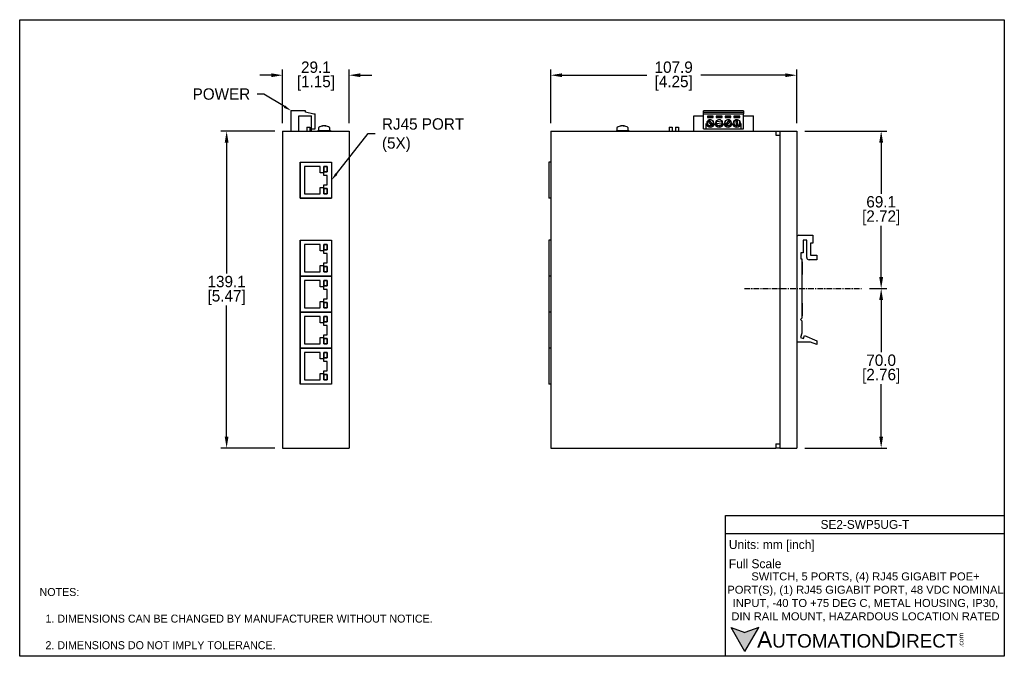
# Model space of a CAD drawing. Header units: inches. Extents: x 0 to 432, y 0 to 279.
import ezdxf
from ezdxf import colors
from ezdxf.entities.mleader import LeaderData, LeaderLine
from ezdxf.math import Vec2, Vec3

# ---------------------------------------------------------------- set-up
doc = ezdxf.new("R2010")
doc.units = ezdxf.units.IN
doc.header["$LTSCALE"] = 10
doc.header["$MEASUREMENT"] = 0
doc.linetypes.add('CENTER', pattern=[0.4, 0.25, -0.05, 0.05, -0.05])
for name, color, linetype in [('CENTER', 40, 'CENTER'), ('DIMENSIONS', 140, 'Continuous'), ('TEXT', 140, 'Continuous')]:
    doc.layers.add(name, color=color, linetype=linetype)
doc.styles.add('型式1', font='txt')
doc.dimstyles.get("Standard").update_dxf_attribs({"dimtxt": 5, "dimasz": 5, "dimexe": 2.5, "dimexo": 3.5, "dimgap": 1, "dimtad": 0, "dimtih": 1, "dimtoh": 1, "dimdec": 1, "dimzin": 0, "dimdsep": 46, "dimtxsty": 'Standard', "dimcen": 0, "dimadec": 0, "dimazin": 0, "dimtfac": 1, "dimtdec": 1, "dimtofl": 0, "dimtmove": 0, "dimatfit": 3, "dimfxl": 1, "dimtolj": 1, "dimtzin": 0, "dimarcsym": 0})

# ---------------------------------------------------------------- blocks, each defined once
blk = doc.blocks.new('*D13')
at = {"layer": 'DEFPOINTS', "color": 0, "transparency": 16777216}
for p in [(369.14, 161.41), (377.8, 161.41), (340.76, 91.42)]:
    blk.add_point(p, dxfattribs=at)
at = {"layer": 'DIMENSIONS', "color": 0, "lineweight": -2, "transparency": 16777216}
for p, q in [((372.64, 161.41), (380.3, 161.41)), ((377.8, 156.41), (377.8, 133.42)), ((377.8, 96.42), (377.8, 119.42)), ((344.26, 91.42), (380.3, 91.42))]:
    blk.add_line(p, q, dxfattribs=at)
at = {"layer": 'DIMENSIONS', "color": 0, "transparency": 16777216}
for points in [[(376.96, 156.41), (378.63, 156.41), (377.8, 161.41)], [(376.96, 96.42), (378.63, 96.42), (377.8, 91.42)]]:
    blk.add_solid(points, dxfattribs=at)
at = {"layer": 'DIMENSIONS', "color": 0, "transparency": 16777216, "char_height": 5, "attachment_point": 5}
for s, insert in [('\\A1;70.0', (377.8, 129.92)), ('\\A1;[2.76]', (377.8, 122.92))]:
    blk.add_mtext(s, dxfattribs=dict(at, insert=insert))
blk = doc.blocks.new('*D14')
at = {"layer": 'DEFPOINTS', "color": 0, "transparency": 16777216}
for p in [(340.76, 230.49), (377.8, 230.49), (369.14, 161.41)]:
    blk.add_point(p, dxfattribs=at)
at = {"layer": 'DIMENSIONS', "color": 0, "lineweight": -2, "transparency": 16777216}
for p, q in [((344.26, 230.49), (380.3, 230.49)), ((377.8, 225.49), (377.8, 202.95)), ((377.8, 166.41), (377.8, 188.95)), ((372.64, 161.41), (380.3, 161.41))]:
    blk.add_line(p, q, dxfattribs=at)
at = {"layer": 'DIMENSIONS', "color": 0, "transparency": 16777216}
for points in [[(376.96, 225.49), (378.63, 225.49), (377.8, 230.49)], [(376.96, 166.41), (378.63, 166.41), (377.8, 161.41)]]:
    blk.add_solid(points, dxfattribs=at)
at = {"layer": 'DIMENSIONS', "color": 0, "transparency": 16777216, "char_height": 5, "attachment_point": 5}
for s, insert in [('\\A1;69.1', (377.8, 199.45)), ('\\A1;[2.72]', (377.8, 192.45))]:
    blk.add_mtext(s, dxfattribs=dict(at, insert=insert))
blk = doc.blocks.new('*D15')
at = {"layer": 'DEFPOINTS', "color": 0, "transparency": 16777216}
for p in [(232.86, 255.02), (232.86, 230.49), (340.76, 230.49)]:
    blk.add_point(p, dxfattribs=at)
at = {"layer": 'DIMENSIONS', "color": 0, "lineweight": -2, "transparency": 16777216}
for p, q in [((232.86, 233.99), (232.86, 257.52)), ((237.86, 255.02), (274.98, 255.02)), ((335.76, 255.02), (298.65, 255.02)), ((340.76, 233.99), (340.76, 257.52))]:
    blk.add_line(p, q, dxfattribs=at)
at = {"layer": 'DIMENSIONS', "color": 0, "transparency": 16777216}
for points in [[(237.86, 255.86), (237.86, 254.19), (232.86, 255.02)], [(335.76, 255.86), (335.76, 254.19), (340.76, 255.02)]]:
    blk.add_solid(points, dxfattribs=at)
at = {"layer": 'DIMENSIONS', "color": 0, "transparency": 16777216, "char_height": 5, "attachment_point": 5}
for s, insert in [('\\A1;107.9', (286.81, 258.52)), ('\\A1;[4.25]', (286.81, 251.52))]:
    blk.add_mtext(s, dxfattribs=dict(at, insert=insert))
blk = doc.blocks.new('*D16')
at = {"layer": 'DEFPOINTS', "color": 0, "transparency": 16777216}
for p in [(115.32, 255.02), (115.32, 230.49), (144.46, 230.49)]:
    blk.add_point(p, dxfattribs=at)
at = {"layer": 'DIMENSIONS', "color": 0, "lineweight": -2, "transparency": 16777216}
for p, q in [((110.32, 255.02), (105.32, 255.02)), ((115.32, 233.99), (115.32, 257.52)), ((144.46, 233.99), (144.46, 257.52)), ((149.46, 255.02), (154.46, 255.02))]:
    blk.add_line(p, q, dxfattribs=at)
at = {"layer": 'DIMENSIONS', "color": 0, "transparency": 16777216}
for points in [[(110.32, 255.86), (110.32, 254.19), (115.32, 255.02)], [(149.46, 255.86), (149.46, 254.19), (144.46, 255.02)]]:
    blk.add_solid(points, dxfattribs=at)
at = {"layer": 'DIMENSIONS', "color": 0, "transparency": 16777216, "char_height": 5, "attachment_point": 5}
for s, insert in [('\\A1;29.1', (129.89, 258.52)), ('\\A1;[1.15]', (129.89, 251.52))]:
    blk.add_mtext(s, dxfattribs=dict(at, insert=insert))
blk = doc.blocks.new('*D17')
at = {"layer": 'DEFPOINTS', "color": 0, "transparency": 16777216}
for p in [(115.32, 230.49), (90.75, 91.42), (115.32, 91.42)]:
    blk.add_point(p, dxfattribs=at)
at = {"layer": 'DIMENSIONS', "color": 0, "lineweight": -2, "transparency": 16777216}
for p, q in [((111.82, 230.49), (88.25, 230.49)), ((90.75, 225.49), (90.75, 167.95)), ((90.75, 96.42), (90.75, 153.95)), ((111.82, 91.42), (88.25, 91.42))]:
    blk.add_line(p, q, dxfattribs=at)
at = {"layer": 'DIMENSIONS', "color": 0, "transparency": 16777216}
for points in [[(89.92, 225.49), (91.58, 225.49), (90.75, 230.49)], [(89.92, 96.42), (91.58, 96.42), (90.75, 91.42)]]:
    blk.add_solid(points, dxfattribs=at)
at = {"layer": 'DIMENSIONS', "color": 0, "transparency": 16777216, "char_height": 5, "attachment_point": 5}
for s, insert in [('\\A1;139.1', (90.75, 164.45)), ('\\A1;[5.47]', (90.75, 157.45))]:
    blk.add_mtext(s, dxfattribs=dict(at, insert=insert))

msp = doc.modelspace()

# ---------------------------------------------------------------- hatches: boundary and pattern name
at = {"layer": 'TEXT'}
msp.add_hatch(color=256, dxfattribs=at).paths.add_polyline_path([(318.04, 2.09), (324.11, 12.59), (318.04, 10.39), (311.98, 12.59)])

# ---------------------------------------------------------------- linework, layer by layer
for p, q in [((119.12, 230.49), (119.12, 239.4)), ((125.29, 239.4), (119.12, 239.4)), ((125.29, 238.74), (125.29, 239.4)), ((128.99, 237.86), (125.29, 238.74)), ((128.99, 238.14), (128.99, 237.86)), ((128.99, 238.14), (129.55, 238.14)), ((129.55, 231.5), (129.55, 238.14)), ((317.42, 239.4), (299.94, 239.4)), ((299.94, 238.74), (299.94, 239.4)), ((299.94, 238.74), (317.42, 238.74)), ((299.94, 238.14), (299.94, 238.74)), ((299.94, 231.5), (299.94, 238.14)), ((299.94, 238.14), (317.42, 238.14)), ((317.42, 239.4), (317.42, 238.74)), ((317.42, 238.74), (317.42, 238.14)), ((317.42, 231.5), (317.42, 238.14)), ((122.43, 230.49), (122.43, 237.22)), ((122.43, 237.22), (128.02, 237.22)), ((128.02, 230.49), (128.02, 237.22)), ((295.6, 230.49), (295.6, 237.22)), ((295.6, 237.22), (299.94, 237.22)), ((300.91, 233.86), (300.91, 231.5)), ((301.58, 237.12), (301.58, 236.49)), ((304.12, 237.12), (301.58, 237.12)), ((301.58, 236.49), (304.12, 236.49)), ((304.12, 236.49), (301.58, 236.49)), ((301.73, 234.91), (303.39, 232.94)), ((303.98, 233.43), (302.32, 235.4)), ((304.12, 236.49), (304.12, 237.12)), ((305.42, 233.93), (307.98, 233.66)), ((305.47, 237.12), (305.47, 236.49)), ((308.01, 237.12), (305.47, 237.12)), ((305.47, 236.49), (308.01, 236.49)), ((308.01, 236.49), (305.47, 236.49)), ((308.06, 234.41), (305.5, 234.68)), ((308.01, 236.49), (308.01, 237.12)), ((311.9, 237.12), (309.36, 237.12)), ((309.36, 237.12), (309.36, 236.49)), ((309.36, 236.49), (311.9, 236.49)), ((311.9, 236.49), (309.36, 236.49)), ((311.19, 235.39), (309.49, 233.44)), ((310.07, 232.95), (311.76, 234.89)), ((311.9, 236.49), (311.9, 237.12)), ((313.24, 237.12), (313.24, 236.49)), ((315.78, 237.12), (313.24, 237.12)), ((313.24, 236.49), (315.78, 236.49)), ((315.78, 236.49), (313.24, 236.49)), ((314.02, 235.42), (314.25, 232.85)), ((315.01, 232.92), (314.78, 235.49)), ((315.78, 236.49), (315.78, 237.12)), ((316.46, 231.5), (316.46, 233.86)), ((317.42, 237.22), (321.76, 237.22)), ((321.76, 230.49), (321.76, 237.22)), ((115.32, 230.49), (115.32, 91.42)), ((115.32, 230.49), (116.85, 230.49)), ((116.85, 230.49), (142.93, 230.49)), ((125.91, 232.26), (125.91, 230.49)), ((125.91, 232.26), (127.26, 232.26)), ((127.26, 232.26), (127.26, 230.49)), ((128.02, 231.5), (129.55, 231.5)), ((130.81, 230.74), (130.81, 230.49)), ((130.81, 230.74), (130.82, 230.74)), ((130.82, 230.74), (130.82, 230.49)), ((130.82, 230.74), (131.05, 230.74)), ((131.03, 231.81), (131.03, 230.74)), ((131.05, 230.74), (131.05, 230.49)), ((131.05, 230.74), (131.32, 230.74)), ((131.32, 230.74), (131.32, 230.49)), ((131.32, 230.74), (131.51, 230.74)), ((131.49, 230.74), (131.95, 230.74)), ((131.9, 230.74), (131.9, 230.49)), ((131.95, 230.74), (131.95, 230.49)), ((131.95, 230.74), (132.41, 230.74)), ((132.41, 230.74), (132.41, 230.49)), ((132.41, 230.74), (132.52, 230.74)), ((132.52, 230.74), (133.27, 230.74)), ((132.74, 230.74), (132.74, 230.49)), ((133.05, 232.81), (133.06, 232.72)), ((133.27, 230.74), (133.27, 230.49)), ((133.27, 230.74), (133.8, 230.74)), ((133.57, 232.79), (133.57, 232.81)), ((133.8, 230.74), (134.55, 230.74)), ((133.8, 230.74), (133.8, 230.49)), ((134.02, 232.81), (134, 232.67)), ((134.33, 230.74), (134.33, 230.49)), ((134.55, 230.74), (134.66, 230.74)), ((134.66, 230.74), (134.66, 230.49)), ((134.66, 230.74), (135.12, 230.74)), ((135.12, 230.74), (135.58, 230.74)), ((135.12, 230.74), (135.12, 230.49)), ((135.17, 230.74), (135.17, 230.49)), ((135.55, 230.74), (135.75, 230.74)), ((135.75, 230.74), (135.75, 230.49)), ((135.75, 230.74), (136.02, 230.74)), ((136.02, 230.74), (136.02, 230.49)), ((136.02, 230.74), (136.25, 230.74)), ((136.03, 230.74), (136.03, 231.81)), ((136.25, 230.74), (136.25, 230.49)), ((136.25, 230.74), (136.26, 230.74)), ((136.26, 230.49), (136.26, 230.74)), ((142.93, 230.49), (144.46, 230.49)), ((144.46, 230.49), (144.46, 91.42)), ((232.86, 230.49), (232.86, 91.42)), ((232.86, 230.49), (234.39, 230.49)), ((234.39, 230.49), (331.64, 230.49)), ((261.66, 230.74), (261.66, 230.49)), ((261.66, 230.74), (261.67, 230.74)), ((261.67, 230.74), (261.67, 230.49)), ((261.67, 230.74), (261.9, 230.74)), ((261.89, 231.81), (261.89, 230.74)), ((261.9, 230.74), (261.9, 230.49)), ((261.9, 230.74), (262.17, 230.74)), ((262.17, 230.74), (262.17, 230.49)), ((262.17, 230.74), (262.37, 230.74)), ((262.34, 230.74), (262.8, 230.74)), ((262.75, 230.74), (262.75, 230.49)), ((262.8, 230.74), (262.8, 230.49)), ((262.8, 230.74), (263.26, 230.74)), ((263.26, 230.74), (263.26, 230.49)), ((263.26, 230.74), (263.37, 230.74)), ((263.37, 230.74), (264.12, 230.74)), ((263.59, 230.74), (263.59, 230.49)), ((263.91, 232.72), (263.9, 232.81)), ((264.12, 230.74), (264.12, 230.49)), ((264.12, 230.74), (264.65, 230.74)), ((264.43, 232.81), (264.43, 232.79)), ((264.65, 230.74), (265.4, 230.74)), ((264.65, 230.74), (264.65, 230.49)), ((264.85, 232.67), (264.87, 232.81)), ((265.18, 230.74), (265.18, 230.49)), ((265.4, 230.74), (265.51, 230.74)), ((265.51, 230.74), (265.51, 230.49)), ((265.51, 230.74), (265.97, 230.74)), ((265.97, 230.74), (265.97, 230.49)), ((266, 230.74), (266.43, 230.74)), ((266.02, 230.74), (266.02, 230.49)), ((266.41, 230.74), (266.6, 230.74)), ((266.6, 230.74), (266.6, 230.49)), ((266.6, 230.74), (266.87, 230.74)), ((266.87, 230.74), (266.87, 230.49)), ((266.87, 230.74), (267.1, 230.74)), ((266.89, 230.74), (266.89, 231.81)), ((267.1, 230.74), (267.1, 230.49)), ((267.1, 230.74), (267.11, 230.74)), ((267.11, 230.49), (267.11, 230.74)), ((284.77, 232.26), (284.77, 230.49)), ((284.77, 232.26), (286.09, 232.26)), ((286.09, 232.26), (286.09, 230.49)), ((287.61, 232.26), (287.61, 230.49)), ((287.61, 232.26), (288.94, 232.26)), ((288.94, 232.26), (288.94, 230.49)), ((299.94, 231.5), (300.91, 231.5)), ((300.91, 231.5), (316.46, 231.5)), ((316.46, 231.5), (317.42, 231.5)), ((331.64, 230.49), (331.64, 228.71)), ((331.64, 230.49), (333.4, 230.49)), ((333.4, 230.49), (333.4, 91.42)), ((333.4, 230.49), (339.24, 230.49)), ((339.24, 230.49), (340.76, 230.49)), ((340.76, 230.49), (340.76, 91.42)), ((331.64, 228.71), (332.72, 228.71)), ((332.72, 228.71), (333.14, 228.71)), ((333.14, 228.71), (333.4, 228.71)), ((123.07, 216.82), (122.99, 216.82)), ((122.99, 216.82), (122.99, 201.07)), ((123.07, 201.09), (123.07, 216.82)), ((123.07, 216.82), (136.71, 216.82)), ((136.71, 216.82), (136.71, 201.09)), ((232.86, 216.82), (232, 216.82)), ((232, 216.82), (232, 201.09)), ((131.79, 214.99), (124.94, 214.99)), ((124.94, 214.99), (124.94, 202.92)), ((131.79, 212.15), (131.79, 214.99)), ((133.32, 212.15), (131.79, 212.15)), ((134.84, 214.99), (133.32, 214.99)), ((133.32, 214.99), (133.32, 212.57)), ((133.32, 212.57), (134.84, 212.57)), ((133.32, 211), (133.32, 212.15)), ((133.34, 214.96), (134.82, 214.96)), ((133.34, 214.96), (133.55, 214.76)), ((133.34, 212.6), (133.34, 214.96)), ((133.55, 212.8), (133.34, 212.6)), ((134.82, 212.6), (133.34, 212.6)), ((134.82, 214.96), (134.61, 214.76)), ((134.61, 212.8), (134.82, 212.6)), ((134.82, 214.96), (134.82, 212.6)), ((134.84, 212.57), (134.84, 214.99)), ((134.84, 211), (133.32, 211)), ((134.84, 206.91), (134.84, 211)), ((131.79, 202.92), (131.79, 205.75)), ((131.79, 205.75), (133.32, 205.75)), ((133.32, 205.75), (133.32, 206.91)), ((133.32, 206.91), (134.84, 206.91)), ((134.84, 205.33), (133.32, 205.33)), ((133.32, 205.33), (133.32, 202.92)), ((133.34, 205.31), (134.82, 205.31)), ((133.34, 205.31), (133.55, 205.11)), ((133.34, 202.95), (133.34, 205.31)), ((133.55, 203.15), (133.34, 202.95)), ((134.82, 202.95), (133.34, 202.95)), ((134.82, 205.31), (134.61, 205.11)), ((134.61, 203.15), (134.82, 202.95)), ((134.82, 205.31), (134.82, 202.95)), ((134.84, 202.92), (134.84, 205.33)), ((122.99, 201.07), (136.71, 201.07)), ((136.71, 201.09), (123.07, 201.09)), ((124.94, 202.92), (131.79, 202.92)), ((133.32, 202.92), (134.84, 202.92)), ((136.71, 201.07), (136.71, 201.09)), ((232.86, 201.09), (232, 201.09)), ((123.07, 182.48), (122.99, 182.48)), ((122.99, 182.48), (122.99, 119.49)), ((123.07, 182.62), (136.71, 182.62)), ((123.07, 166.88), (123.07, 182.62)), ((136.71, 182.62), (136.71, 166.88)), ((232, 182.62), (232, 166.88)), ((232.86, 182.62), (232, 182.62)), ((341.76, 184.82), (347.76, 184.82)), ((345.18, 182.62), (343.56, 182.62)), ((343.56, 182.62), (343.56, 177.12)), ((345.18, 175.02), (345.18, 182.62)), ((347.76, 184.82), (347.76, 181.32)), ((131.79, 180.79), (124.94, 180.79)), ((124.94, 180.79), (124.94, 168.72)), ((131.79, 177.95), (131.79, 180.79)), ((133.32, 177.95), (131.79, 177.95)), ((134.84, 180.79), (133.32, 180.79)), ((133.32, 180.79), (133.32, 178.37)), ((133.32, 178.37), (134.84, 178.37)), ((133.32, 176.8), (133.32, 177.95)), ((133.52, 180.58), (133.34, 180.76)), ((133.34, 180.76), (134.82, 180.76)), ((133.34, 178.4), (133.34, 180.76)), ((133.34, 178.4), (133.52, 178.58)), ((134.82, 178.4), (133.34, 178.4)), ((134.64, 180.58), (134.82, 180.76)), ((134.82, 178.4), (134.64, 178.58)), ((134.82, 180.76), (134.82, 178.4)), ((134.84, 178.37), (134.84, 180.79)), ((343.56, 177.12), (342.56, 177.12)), ((342.56, 177.12), (342.56, 174.42)), ((347.76, 181.32), (346.76, 181.32)), ((346.76, 181.32), (346.76, 176.02)), ((134.84, 176.8), (133.32, 176.8)), ((134.84, 172.71), (134.84, 176.8)), ((342.56, 174.42), (343.06, 174.42)), ((343.06, 174.42), (343.06, 148.4)), ((343.11, 173.08), (343.06, 173.08)), ((343.11, 173.08), (343.11, 168.52)), ((349.56, 174.02), (346.18, 174.02)), ((346.76, 176.02), (349.56, 176.02)), ((349.56, 176.02), (349.56, 174.02)), ((124.94, 168.72), (131.79, 168.72)), ((131.79, 168.72), (131.79, 171.55)), ((131.79, 171.55), (133.32, 171.55)), ((133.32, 171.55), (133.32, 172.71)), ((133.32, 172.71), (134.84, 172.71)), ((134.84, 171.13), (133.32, 171.13)), ((133.32, 171.13), (133.32, 168.72)), ((133.32, 168.72), (134.84, 168.72)), ((133.34, 171.11), (134.82, 171.11)), ((133.34, 171.11), (133.52, 170.93)), ((133.34, 168.75), (133.34, 171.11)), ((133.34, 168.75), (133.52, 168.92)), ((134.82, 168.75), (133.34, 168.75)), ((134.64, 170.93), (134.82, 171.11)), ((134.64, 168.92), (134.82, 168.75)), ((134.82, 171.11), (134.82, 168.75)), ((134.84, 168.72), (134.84, 171.13)), ((343.11, 168.52), (343.11, 167.58)), ((136.71, 166.88), (123.07, 166.88)), ((123.07, 166.82), (136.71, 166.82)), ((123.07, 151.09), (123.07, 166.82)), ((131.79, 164.99), (124.94, 164.99)), ((124.94, 164.99), (124.94, 152.92)), ((131.79, 162.15), (131.79, 164.99)), ((134.84, 164.99), (133.32, 164.99)), ((133.32, 164.99), (133.32, 162.57)), ((133.52, 164.78), (133.34, 164.96)), ((133.34, 164.96), (134.82, 164.96)), ((133.34, 162.6), (133.34, 164.96)), ((134.64, 164.78), (134.82, 164.96)), ((134.82, 164.96), (134.82, 162.6)), ((134.84, 162.57), (134.84, 164.99)), ((136.71, 166.82), (136.71, 166.88)), ((136.71, 166.82), (136.71, 151.09)), ((232.86, 166.88), (232, 166.88)), ((232, 166.82), (232, 151.09)), ((232.86, 166.82), (232, 166.82)), ((343.06, 167.58), (343.11, 167.58)), ((133.32, 162.15), (131.79, 162.15)), ((133.32, 162.57), (134.84, 162.57)), ((133.32, 161), (133.32, 162.15)), ((134.84, 161), (133.32, 161)), ((133.34, 162.6), (133.52, 162.78)), ((134.82, 162.6), (133.34, 162.6)), ((134.82, 162.6), (134.64, 162.78)), ((134.84, 156.91), (134.84, 161)), ((131.79, 152.92), (131.79, 155.75)), ((131.79, 155.75), (133.32, 155.75)), ((133.32, 155.75), (133.32, 156.91)), ((133.32, 156.91), (134.84, 156.91)), ((124.94, 152.92), (131.79, 152.92)), ((134.84, 155.33), (133.32, 155.33)), ((133.32, 155.33), (133.32, 152.92)), ((133.32, 152.92), (134.84, 152.92)), ((133.34, 155.31), (134.82, 155.31)), ((133.34, 155.31), (133.52, 155.13)), ((133.34, 152.95), (133.34, 155.31)), ((133.34, 152.95), (133.52, 153.12)), ((134.82, 152.95), (133.34, 152.95)), ((134.64, 155.13), (134.82, 155.31)), ((134.64, 153.12), (134.82, 152.95)), ((134.82, 155.31), (134.82, 152.95)), ((134.84, 152.92), (134.84, 155.33)), ((343.11, 154.92), (343.06, 154.92)), ((343.11, 154.92), (343.11, 149.42)), ((136.71, 151.09), (123.07, 151.09)), ((123.07, 151.02), (136.71, 151.02)), ((123.07, 135.29), (123.07, 151.02)), ((131.79, 149.19), (124.94, 149.19)), ((124.94, 149.19), (124.94, 137.12)), ((128.93, 151.02), (128.86, 151.09)), ((130.92, 151.09), (130.85, 151.02)), ((131.79, 146.36), (131.79, 149.19)), ((134.84, 149.19), (133.32, 149.19)), ((133.32, 149.19), (133.32, 146.77)), ((133.52, 148.98), (133.34, 149.16)), ((133.34, 149.16), (134.82, 149.16)), ((133.34, 146.8), (133.34, 149.16)), ((133.34, 146.8), (133.52, 146.98)), ((134.64, 148.98), (134.82, 149.16)), ((134.82, 146.8), (134.64, 146.98)), ((134.82, 149.16), (134.82, 146.8)), ((134.84, 146.77), (134.84, 149.19)), ((136.71, 151.02), (136.71, 151.09)), ((136.71, 151.02), (136.71, 135.29)), ((232.86, 151.09), (232, 151.09)), ((232, 151.02), (232, 135.29)), ((232.86, 151.02), (232, 151.02)), ((343.06, 148.4), (342.46, 147.81)), ((342.46, 147.81), (343.06, 147.21)), ((343.06, 149.42), (343.11, 149.42)), ((343.06, 147.21), (343.06, 141.8)), ((133.32, 146.36), (131.79, 146.36)), ((133.32, 146.77), (134.84, 146.77)), ((133.32, 145.2), (133.32, 146.36)), ((134.84, 145.2), (133.32, 145.2)), ((134.82, 146.8), (133.34, 146.8)), ((134.84, 141.11), (134.84, 145.2)), ((131.79, 137.12), (131.79, 139.95)), ((131.79, 139.95), (133.32, 139.95)), ((133.32, 139.95), (133.32, 141.11)), ((133.32, 141.11), (134.84, 141.11)), ((134.84, 139.54), (133.32, 139.54)), ((133.32, 139.54), (133.32, 137.12)), ((133.34, 139.51), (134.82, 139.51)), ((133.34, 139.51), (133.52, 139.33)), ((133.34, 137.15), (133.34, 139.51)), ((134.64, 139.33), (134.82, 139.51)), ((134.82, 139.51), (134.82, 137.15)), ((134.84, 137.12), (134.84, 139.54)), ((343.06, 141.8), (342.37, 139.89)), ((342.37, 139.89), (343.69, 139.41)), ((343.69, 139.41), (344.17, 140.76)), ((344.17, 140.76), (349.56, 138.52)), ((349.56, 138.52), (349.56, 136.82)), ((136.71, 135.29), (123.07, 135.29)), ((123.07, 135.22), (136.71, 135.22)), ((123.07, 119.49), (123.07, 135.22)), ((124.94, 137.12), (131.79, 137.12)), ((133.32, 137.12), (134.84, 137.12)), ((133.34, 137.15), (133.52, 137.33)), ((134.82, 137.15), (133.34, 137.15)), ((134.64, 137.33), (134.82, 137.15)), ((136.71, 135.22), (136.71, 135.29)), ((136.71, 135.22), (136.71, 119.49)), ((232.86, 135.29), (232, 135.29)), ((232.86, 135.22), (232, 135.22)), ((232, 135.22), (232, 119.49)), ((346.76, 137.82), (340.76, 137.82)), ((349.56, 136.82), (346.76, 137.82)), ((131.79, 133.39), (124.94, 133.39)), ((124.94, 133.39), (124.94, 121.32)), ((131.79, 130.56), (131.79, 133.39)), ((133.32, 130.56), (131.79, 130.56)), ((134.84, 133.39), (133.32, 133.39)), ((133.32, 133.39), (133.32, 130.98)), ((133.32, 130.98), (134.84, 130.98)), ((133.32, 129.4), (133.32, 130.56)), ((133.52, 133.19), (133.34, 133.36)), ((133.34, 133.36), (134.82, 133.36)), ((133.34, 131), (133.34, 133.36)), ((133.34, 131), (133.52, 131.18)), ((134.82, 131), (133.34, 131)), ((134.64, 133.19), (134.82, 133.36)), ((134.82, 131), (134.64, 131.18)), ((134.82, 133.36), (134.82, 131)), ((134.84, 130.98), (134.84, 133.39)), ((134.84, 129.4), (133.32, 129.4)), ((133.32, 124.16), (133.32, 125.31)), ((133.32, 125.31), (134.84, 125.31)), ((134.84, 125.31), (134.84, 129.4)), ((124.94, 121.32), (131.79, 121.32)), ((131.79, 121.32), (131.79, 124.16)), ((131.79, 124.16), (133.32, 124.16)), ((134.84, 123.74), (133.32, 123.74)), ((133.32, 123.74), (133.32, 121.32)), ((133.32, 121.32), (134.84, 121.32)), ((133.34, 123.71), (134.82, 123.71)), ((133.34, 123.71), (133.52, 123.53)), ((133.34, 121.35), (133.34, 123.71)), ((133.34, 121.35), (133.52, 121.53)), ((134.82, 121.35), (133.34, 121.35)), ((134.64, 123.53), (134.82, 123.71)), ((134.64, 121.53), (134.82, 121.35)), ((134.82, 123.71), (134.82, 121.35)), ((134.84, 121.32), (134.84, 123.74)), ((122.99, 119.49), (123.07, 119.49)), ((136.71, 119.49), (123.07, 119.49)), ((232.86, 119.49), (232, 119.49)), ((115.32, 91.42), (116.85, 91.42)), ((116.85, 91.42), (142.93, 91.42)), ((142.93, 91.42), (144.46, 91.42)), ((232.86, 91.42), (234.39, 91.42)), ((234.39, 91.42), (331.64, 91.42)), ((331.64, 93.2), (332.72, 93.2)), ((331.64, 93.2), (331.64, 91.42)), ((333.4, 91.42), (331.64, 91.42)), ((332.72, 93.2), (333.14, 93.2)), ((333.14, 93.2), (333.4, 93.2)), ((333.4, 91.42), (339.24, 91.42)), ((339.24, 91.42), (340.76, 91.42))]:
    msp.add_line(p, q)
for centre in [(302.85, 234.17), (306.74, 234.17), (310.63, 234.17), (314.51, 234.17)]:
    msp.add_circle(centre, 1.4)
for centre, radius, start, end in [((302.85, 234.17), 1.97, 188.9907, 351.0093), ((302.85, 234.17), 1.35, 146.4405, 293.5595), ((302.85, 234.17), 1.35, 113.5595, 146.4405), ((302.85, 234.17), 1.35, 326.4405, 113.5595), ((302.85, 234.17), 1.35, 293.5595, 326.4405), ((306.74, 234.17), 1.97, 188.9907, 351.0093), ((306.74, 234.17), 1.35, 157.5595, 190.4405), ((306.74, 234.17), 1.35, 190.4405, 337.5595), ((306.74, 234.17), 1.35, 10.4405, 157.5595), ((306.74, 234.17), 1.35, 337.5595, 10.4405), ((310.63, 234.17), 1.97, 188.9907, 351.0093), ((310.63, 234.17), 1.35, 65.4405, 212.5595), ((310.63, 234.17), 1.35, 212.5595, 245.4405), ((310.63, 234.17), 1.35, 245.4405, 32.5595), ((310.63, 234.17), 1.35, 32.5595, 65.4405), ((314.51, 234.17), 1.97, 188.9907, 351.0093), ((314.51, 234.17), 1.35, 111.4405, 258.5595), ((314.51, 234.17), 1.35, 78.5595, 111.4405), ((314.51, 234.17), 1.35, 291.4405, 78.5595), ((131.33, 231.81), 0.3, 126.4837, 180), ((133.53, 228.84), 4, 97.6755, 126.4837), ((133.31, 230.51), 2.31, 96.5501, 112.8088), ((132.63, 230.67), 1.98, 83.8597, 96.1403), ((133.79, 230.26), 2.57, 96.5813, 111.726), ((133.23, 230.87), 1.96, 64.9844, 82.1734), ((133.29, 230.31), 2.51, 73.3834, 83.5056), ((133.79, 231.13), 1.7, 63.2825, 82.1997), ((134.31, 229.91), 2.75, 84.7834, 95.2166), ((133.53, 228.84), 4, 53.5163, 82.3245), ((135.73, 231.81), 0.3, 0, 53.5163), ((262.19, 231.81), 0.3, 126.4837, 180), ((264.39, 228.84), 4, 97.6755, 126.4837), ((264.16, 230.51), 2.31, 96.5501, 112.8088), ((263.48, 230.67), 1.98, 83.8597, 96.1403), ((264.64, 230.26), 2.57, 96.5813, 111.726), ((264.08, 230.87), 1.96, 64.9844, 82.1734), ((264.14, 230.31), 2.51, 73.3834, 83.5056), ((264.64, 231.13), 1.7, 63.2825, 82.1997), ((265.16, 229.91), 2.75, 84.7834, 95.2166), ((264.39, 228.84), 4, 53.5163, 82.3245), ((266.59, 231.81), 0.3, 0, 53.5163), ((314.51, 234.17), 1.35, 258.5595, 291.4405), ((341.76, 183.82), 1, 90, 180), ((346.18, 175.02), 1, 180, 270)]:
    msp.add_arc(centre, radius, start, end)
at = {"layer": 'CENTER'}
msp.add_line((317.82, 161.41), (369.14, 161.41), dxfattribs=at)
at = {"layer": 'DEFPOINTS'}
msp.add_lwpolyline([(431.8, 0), (0, 0), (0, 279.4), (431.8, 279.4)], close=True, dxfattribs=at)
at = {"layer": 'TEXT'}
for p, q in [((309.54, 61.78), (431.8, 61.78)), ((309.54, 0), (309.54, 61.78)), ((431.8, 61.78), (431.8, 0)), ((309.54, 53.92), (431.8, 53.92)), ((318.04, 2.09), (311.98, 12.59)), ((311.98, 12.59), (318.04, 10.39)), ((318.04, 2.09), (324.11, 12.59)), ((324.11, 12.59), (318.04, 10.39)), ((431.8, 0), (309.54, 0))]:
    msp.add_line(p, q, dxfattribs=at)

# ---------------------------------------------------------------- texts
at = {"layer": 'DIMENSIONS', "char_height": 3.5}
for insert, attachment_point in [((98.61, 112.42), 6), ((130.2, 112.22), 4)]:
    msp.add_mtext('\\A1;', dxfattribs=dict(at, insert=insert, attachment_point=attachment_point))
at = {"layer": 'TEXT', "style": '型式1'}
for s, insert, char_height, width, attachment_point in [('{\\fAR MingtiM BIG-5|b0|i0|c136|p49;\\H1.1078x;SE2-SWP5UG-T}', (370.67, 57.85), 3.5, 122.2564, 5), ('{\\fArial|b0|i0|c0|p34;     \\H1.2x;A\\H0.8333x;UTOMATION\\H1.2x;D\\H0.8333x;IRECT}', (311.98, 7.33), 5.8906, 99.9641, 4)]:
    msp.add_mtext(s, dxfattribs=dict(at, insert=insert, char_height=char_height, width=width, attachment_point=attachment_point))
at = {"layer": 'TEXT'}
for s, insert, char_height, width, attachment_point in [(' Units: mm [inch]', (309.54, 48.46), 3.9271, 141.0618, 4), (' Full Scale', (309.54, 40.61), 3.9271, 140.6787, 4), ('{\\fArial|b0|i0|c0|p34;SWITCH, 5 PORTS, (4) RJ45 GIGABIT POE+ PORT(S), (1) RJ45 GIGABIT PORT, 48 VDC NOMINAL INPUT, -40 TO +75 DEG C, METAL HOUSING, IP30, DIN RAIL MOUNT, HAZARDOUS LOCATION RATED}', (370.92, 25.99), 3.5, 121.135, 5)]:
    msp.add_mtext(s, dxfattribs=dict(at, insert=insert, char_height=char_height, width=width, attachment_point=attachment_point))
at = {"layer": 'TEXT', "insert": (8.71, 29.97), "char_height": 3.5, "attachment_point": 1}
msp.add_mtext_dynamic_manual_height_columns('NOTES:\\P\\P  1. DIMENSIONS CAN BE CHANGED BY MANUFACTURER WITHOUT NOTICE.\\P  \\P  2. DIMENSIONS DO NOT IMPLY TOLERANCE.', width=279.7696, gutter_width=17.5, heights=[0], dxfattribs=at)
at = {"layer": 'TEXT', "insert": (411.76, 3.89), "char_height": 2.1206, "width": 6.2841, "attachment_point": 1, "rotation": 90, "style": '型式1'}
msp.add_mtext('{\\fArial|b0|i0|c0|p34;.com}', dxfattribs=at)

# ---------------------------------------------------------------- dimensions: what is measured, and where the dimension line sits
at = {"layer": 'DIMENSIONS'}
for base, p1, p2, picture, middle in [((115.32, 255.02), (144.46, 230.49), (115.32, 230.49), '*D16', (129.89, 255.02)), ((232.86, 255.02), (340.76, 230.49), (232.86, 230.49), '*D15', (286.81, 255.02))]:
    dim = msp.add_linear_dim(base=base, p1=p1, p2=p2, dimstyle='Standard', override={"dimpost": '\\X'}, dxfattribs=at)
    dim.commit()
    dim.dimension.update_dxf_attribs({"geometry": picture, "text_midpoint": middle})
for base, p1, p2, picture, middle in [((90.75, 91.42), (115.32, 230.49), (115.32, 91.42), '*D17', (90.75, 160.95)), ((377.8, 230.49), (369.14, 161.41), (340.76, 230.49), '*D14', (377.8, 195.95)), ((377.8, 161.41), (340.76, 91.42), (369.14, 161.41), '*D13', (377.8, 126.42))]:
    dim = msp.add_linear_dim(base=base, p1=p1, p2=p2, angle=90, dimstyle='Standard', override={"dimpost": '\\X'}, dxfattribs=at)
    dim.commit()
    dim.dimension.update_dxf_attribs({"geometry": picture, "text_midpoint": middle})

# ---------------------------------------------------------------- leaders
ml = msp.add_multileader_mtext('Standard', dxfattribs=at)
ml.set_content('POWER', color=256)
ml.set_leader_properties()
ml.build(insert=Vec2(0, 0))
ml.multileader.update_dxf_attribs({"text_left_attachment_type": 2, "text_right_attachment_type": 2, "dogleg_length": 3, "arrow_head_size": 3.5})
ctx = ml.context
ctx.base_point, ctx.char_height, ctx.arrow_head_size, ctx.landing_gap_size, ctx.plane_origin = Vec3(73.09, 246.77), 5, 3.5, 3, Vec3(119.12, 239.4)
ctx.left_attachment, ctx.right_attachment, ctx.text_align_type = 2, 2, 2
notes = []
notes.append((ctx, [(1, (1, 1, 0), (107.09, 246.77), (-1, 0), 3, [(0, [(119.12, 239.4)], 0, [])])]))
ctx.mtext.insert, ctx.mtext.alignment, ctx.mtext.flow_direction = Vec3(101.09, 249.27), 3, 5
ml = msp.add_multileader_mtext('Standard', dxfattribs=at)
ml.set_content('RJ45 PORT\\P(5X)', color=256)
ml.set_leader_properties()
ml.build(insert=Vec2(0, 0))
ml.multileader.update_dxf_attribs({"text_left_attachment_type": 2, "text_right_attachment_type": 2, "dogleg_length": 3, "arrow_head_size": 3.5})
ctx = ml.context
ctx.base_point, ctx.char_height, ctx.arrow_head_size, ctx.landing_gap_size, ctx.plane_origin = Vec3(155.88, 229.47), 5, 3.5, 3, Vec3(136.71, 208.95)
ctx.left_attachment, ctx.right_attachment = 2, 2
notes.append((ctx, [(0, (1, 1, 0), (152.88, 229.47), (1, 0), 3, [(0, [(136.71, 208.95)], 0, [])])]))
ctx.mtext.insert, ctx.mtext.flow_direction = Vec3(158.88, 236.13), 5
for ctx, leaders in notes:
    for number, flags, end, landing, length, lines in leaders:
        leader = LeaderData()
        leader.index, (leader.has_last_leader_line, leader.has_dogleg_vector, leader.attachment_direction) = number, flags
        leader.last_leader_point, leader.dogleg_vector, leader.dogleg_length = Vec3(end), Vec3(landing), length
        for number, points, colour, breaks in lines:
            line = LeaderLine()
            line.index, line.vertices, line.color, line.breaks = number, Vec3.list(points), colors.encode_raw_color(colour), breaks
            leader.lines.append(line)
        ctx.leaders.append(leader)

doc.saveas('drawing.dxf')
